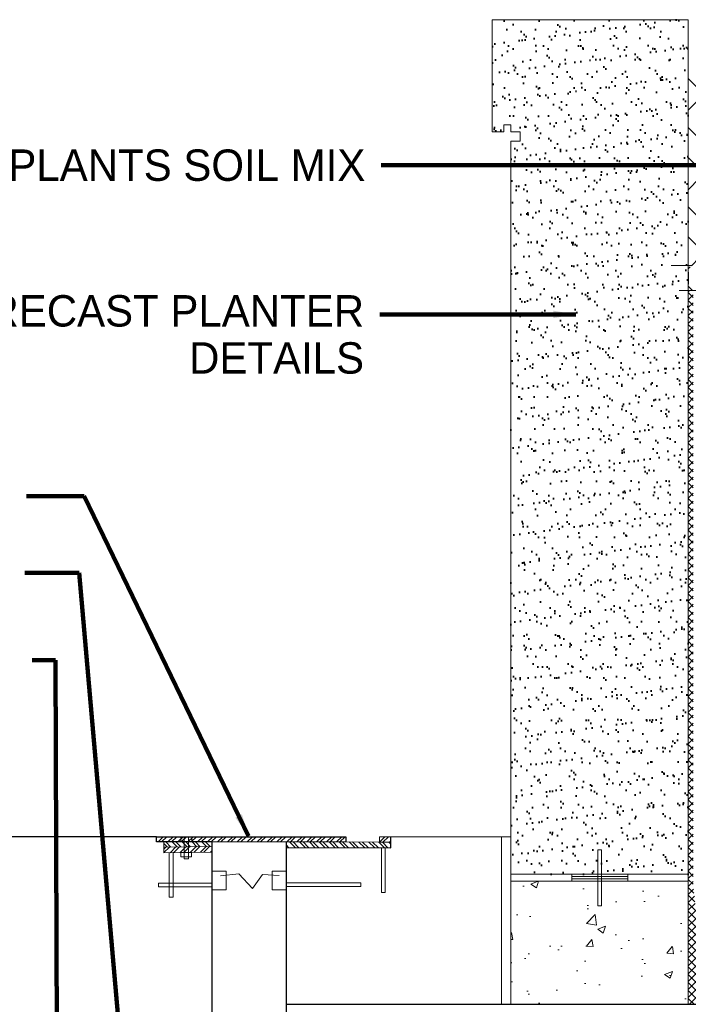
# Model space of a CAD drawing. Extents: x 8.8 to 80.2, y 3.8 to 30.6.
# Tile 7 of 11: x 46.5 to 49.4, y 25.6 to 30. Entities that reach past the tile are written whole.
import ezdxf

# ---------------------------------------------------------------- set-up
doc = ezdxf.new("R2010")
doc.units = 0
doc.header["$MEASUREMENT"] = 0
doc.linetypes.add('DGN Style 2', pattern=[11.103028, 6.661817, -4.441211])
doc.layers.get('0').update_dxf_attribs({"lineweight": 9})
for name, color, linetype, lineweight in [('BR_P_Slab_Object', 3, 'Continuous', 30), ('SC_Scratch2', 7, 'Continuous', 40), ('SC_Scratch6', 7, 'Continuous', 9), ('SC_Scratch7', 252, 'Continuous', 9), ('SC_Scratch9', 7, 'Continuous', 20), ('VG_P_Cells', 2, 'Continuous', 9), ('VG_P_Text', 7, 'Continuous', 25)]:
    doc.layers.add(name, color=color, linetype=linetype, lineweight=lineweight)
doc.layers.add('SC_Scratch8', color=7, linetype='Continuous', lineweight=9, transparency=0.4)
doc.styles.add('FONT31', font='font31.shx')
doc.styles.add('Slanted-Normal LS 0.50', font='font31.shx', dxfattribs={"height": 0.14})
doc.dimstyles.new('Fract  Slanted', dxfattribs={"dimtxt": 0.12, "dimasz": 0.1, "dimexe": 0.1, "dimexo": 0.03, "dimgap": 0.07, "dimtad": 1, "dimdec": 3, "dimlfac": 12, "dimzin": 3, "dimdsep": 46, "dimlunit": 4, "dimtxsty": 'FONT31', "dimblk": 'OBLIQUE', "dimcen": 0.09, "dimdle": 0.1, "dimclrd": 97, "dimclre": 97, "dimaunit": 1, "dimadec": 4, "dimazin": 3, "dimtfac": 0.75, "dimtdec": 3, "dimtofl": 0, "dimtmove": 2, "dimatfit": 3, "dimfxl": 1, "dimtzin": 3, "dimlwd": 0, "dimlwe": 0, "dimarcsym": 0})

# ---------------------------------------------------------------- blocks, each defined once
blk = doc.blocks.new('*U5')
at = {"layer": 'SC_Scratch6', "linetype": 'DGN Style 2'}
for p, q in [((-0.125, -0.0156), (-0.125, 0.0156)), ((-0.125, -0.0156), (-0.125, 0.0156)), ((-0.125, 0.0052), (0.125, 0.0052)), ((-0.125, 0.0052), (0.125, 0.0052)), ((0.125, -0.0156), (0.125, 0.0156)), ((0.125, -0.0156), (0.125, 0.0156)), ((-0.125, -0.0052), (0.125, -0.0052)), ((-0.125, -0.0052), (0.125, -0.0052)), ((-0.125, -0.0156), (0.125, -0.0156)), ((-0.125, -0.0156), (0.125, -0.0156))]:
    blk.add_line(p, q, dxfattribs=at)
at = {"layer": 'SC_Scratch6', "flags": 128}
blk.add_lwpolyline([(-0.0084, -0.125), (-0.0084, 0.125), (0.0072, 0.125), (0.0072, -0.125), (-0.0084, -0.125)], close=True, dxfattribs=at)
blk.add_lwpolyline([(-0.0084, -0.125), (-0.0084, 0.125), (0.0072, 0.125), (0.0072, -0.125), (-0.0084, -0.125)], close=True, dxfattribs=at)
blk = doc.blocks.new('_Oblique')
at = {"color": 0, "linetype": 'ByBlock', "lineweight": -2}
blk.add_line((-0.5, -0.5), (0.5, 0.5), dxfattribs=at)

msp = doc.modelspace()

# ---------------------------------------------------------------- hatches: boundary and pattern name
at = {"layer": 'SC_Scratch2'}
h = msp.add_hatch(dxfattribs=at)
h.set_pattern_fill('AR-SAND', color=256, style=0, pattern_type=2)
h.set_pattern_definition([(37.5, (48.96144, 28.16044), (-0.0031497, 0.0963412), [0, -0.076, 0, -0.085, 0, -0.08125]), (7.5, (48.96144, 28.16044), (0.088489, 0.141107), [0, -0.041, 0, -0.0685, 0, -0.02625]), (327.5, (48.89994, 28.16044), (0.155707, 0.000283), [0, -0.025, 0, -0.09, 0, -0.1175]), (317.5, (48.89994, 28.16044), (0.150306, 0.043884), [0, -0.0125, 0, -0.059, 0, -0.0675])])
h.paths.add_polyline_path([(49.4475, 28.876), (49.4475, 28.9345), (49.4475, 29.0156), (49.4475, 29.7806), (49.4475, 30.0306), (48.5725, 30.0306), (48.5725, 29.5306), (48.6246, 29.5306), (48.6246, 29.5618), (48.6559, 29.5618), (48.6559, 29.5306), (48.6975, 29.5306), (48.6975, 29.4889), (48.6559, 29.4889), (48.6559, 26.2202), (49.0441, 26.2202), (49.0441, 26.3296), (49.0597, 26.3296), (49.0597, 26.2202), (49.4475, 26.2202), (49.4475, 26.3177), (49.4475, 26.3489), (49.4475, 28.5115), (49.4475, 28.6224), (49.4475, 28.6238), (49.4475, 28.8227)])
at = {"layer": 'SC_Scratch7'}
h = msp.add_hatch(dxfattribs=at)
h.set_pattern_fill('ANSI37', color=256, style=0, pattern_type=2)
h.set_pattern_definition([(45, (51.319337, 25.845708), (-0.01767767, 0.01767767), []), (135, (51.319337, 25.845708), (-0.01767767, -0.01767767), [])])
edge = h.paths.add_edge_path()
edge.add_line((51.2956, 25.9423), (51.2956, 25.7252))
edge.add_line((51.2956, 25.7252), (51.2956, 25.7155))
edge.add_arc((51.2859, 25.7155), 0.00976, -90, 0, ccw=False)
edge.add_line((51.2859, 25.7057), (51.0907, 25.7057))
edge.add_line((51.0907, 25.7057), (51.0165, 25.6838))
edge.add_line((51.0165, 25.6838), (50.8828, 25.6847))
edge.add_line((50.8828, 25.6847), (50.74, 25.6665))
edge.add_line((50.74, 25.6665), (50.4086, 25.6671))
edge.add_line((50.4086, 25.6671), (50.0431, 25.689))
edge.add_line((50.0431, 25.689), (50.0078, 25.6884))
edge.add_line((50.0078, 25.6884), (49.5127, 25.6897))
edge.add_arc((49.5128, 25.7136), 0.0238, 179.9783, 269.6844, ccw=False)
edge.add_line((49.489, 25.7136), (49.4892, 25.9895))
edge.add_line((49.4892, 25.9895), (49.469, 26.1716))
edge.add_line((49.469, 26.1716), (49.469, 26.1858))
edge.add_line((49.469, 26.1858), (49.469, 26.4942))
edge.add_line((49.469, 26.4942), (49.469, 27.3427))
edge.add_line((49.469, 27.3427), (49.469, 28.8227))
edge.add_line((49.469, 28.8227), (49.4475, 28.8227))
edge.add_line((49.4475, 28.8227), (49.4475, 28.6238))
edge.add_line((49.4475, 28.6238), (49.4475, 28.6224))
edge.add_line((49.4475, 28.6224), (49.4479, 28.5115))
edge.add_line((49.4479, 28.5115), (49.4479, 26.3489))
edge.add_line((49.4479, 26.3489), (49.4475, 26.3177))
edge.add_line((49.4475, 26.3177), (49.4479, 26.2202))
edge.add_line((49.4479, 26.2202), (49.4475, 26.2202))
edge.add_line((49.4475, 26.2202), (49.4475, 26.1889))
edge.add_line((49.4475, 26.1889), (49.4475, 25.7239))
edge.add_line((49.4475, 25.7239), (49.4475, 25.6406))
edge.add_line((49.4475, 25.6406), (50.6453, 25.6406))
edge.add_line((50.6453, 25.6406), (51.3343, 25.6406))
edge.add_line((51.3343, 25.6406), (51.3343, 25.9813))
edge.add_arc((51.3347, 25.9423), 0.039, 90.4958, 180)
at = {"layer": 'SC_Scratch8'}
h = msp.add_hatch(dxfattribs=at)
h.set_pattern_fill('EARTH', color=256, style=0, pattern_type=2)
h.set_pattern_definition([(45, (50.02671, 28.08428), (3e-17, 0.353553), [0.25, -0.25]), (45, (49.96042, 28.15057), (3e-17, 0.353553), [0.25, -0.25]), (45, (49.89413, 28.21686), (3e-17, 0.353553), [0.25, -0.25]), (135, (49.89413, 28.26105), (-0.353553, 3e-17), [0.25, -0.25]), (135, (49.96042, 28.32734), (-0.353553, 3e-17), [0.25, -0.25]), (135, (50.02671, 28.39364), (-0.353553, 3e-17), [0.25, -0.25])])
edge = h.paths.add_edge_path()
edge.add_arc((49.3898, 28.9007), 0.1287, 45, 63.1641, ccw=False)
edge.add_line((49.4808, 28.9917), (49.4847, 28.9877))
edge.add_line((49.4847, 28.9877), (49.4617, 28.9647))
edge.add_line((49.4617, 28.9647), (49.4617, 28.9345))
edge.add_line((49.4617, 28.9345), (49.4617, 28.9134))
edge.add_line((49.4617, 28.9134), (49.5205, 28.8585))
edge.add_line((49.5205, 28.8585), (49.5205, 28.7081))
edge.add_line((49.5205, 28.7081), (49.5153, 28.7081))
edge.add_line((49.5153, 28.7081), (49.5153, 28.8562))
edge.add_line((49.5153, 28.8562), (49.4565, 28.9111))
edge.add_line((49.4565, 28.9111), (49.4565, 28.9345))
edge.add_line((49.4565, 28.9345), (49.4475, 28.9345))
edge.add_line((49.4475, 28.9345), (49.4479, 28.876))
edge.add_line((49.4479, 28.876), (49.4475, 28.8227))
edge.add_line((49.4475, 28.8227), (49.469, 28.8227))
edge.add_line((49.469, 28.8227), (49.469, 28.854))
edge.add_line((49.469, 28.854), (49.4902, 28.854))
edge.add_line((49.4902, 28.854), (49.4902, 28.8227))
edge.add_line((49.4902, 28.8227), (49.4898, 28.5115))
edge.add_line((49.4898, 28.5115), (49.4898, 26.4942))
edge.add_line((49.4898, 26.4942), (49.4898, 26.1727))
edge.add_line((49.4898, 26.1727), (49.51, 25.9907))
edge.add_line((49.51, 25.9907), (49.51, 25.8522))
edge.add_line((49.51, 25.8522), (49.5104, 25.8522))
edge.add_line((49.5104, 25.8522), (49.9115, 25.8468))
edge.add_line((49.9115, 25.8468), (51.0588, 26.367))
edge.add_line((51.0588, 26.367), (51.3344, 26.367))
edge.add_line((51.3344, 26.367), (51.3347, 29.7806))
edge.add_line((51.3347, 29.7806), (49.4475, 29.7806))
edge.add_line((49.4475, 29.7806), (49.4479, 29.0156))
h = msp.add_hatch(dxfattribs=at)
h.set_pattern_fill('STEEL', color=256, style=0, pattern_type=2)
h.set_pattern_definition([(45, (47.112, 26.377918), (-0.0220971, 0.0220971), []), (45, (47.112, 26.393543), (-0.0220971, 0.0220971), [])])
h.paths.add_polyline_path([(47.3225, 26.3643), (47.6559, 26.3643), (47.6559, 26.3649), (47.9203, 26.3643), (47.9203, 26.388), (47.0767, 26.388), (47.0767, 26.3643), (47.1088, 26.3643)])
h = msp.add_hatch(dxfattribs=at)
h.set_pattern_fill('STEEL', color=256, style=0, pattern_type=2)
h.set_pattern_definition([(45, (48.101854, 26.379858), (-0.022097, 0.022097), []), (45, (48.101854, 26.395483), (-0.022097, 0.022097), [])])
h.paths.add_polyline_path([(48.1205, 26.388), (48.0705, 26.388), (48.0705, 26.364), (48.1205, 26.364)])
h = msp.add_hatch(dxfattribs=at)
h.set_pattern_fill('STEEL', color=256, style=0, pattern_type=2)
h.set_pattern_definition([(135, (47.214776, 26.355604), (-0.022097, -0.022097), []), (135, (47.19915, 26.355604), (-0.022097, -0.022097), [])])
h.paths.add_polyline_path([(47.3225, 26.344), (47.3225, 26.3643), (47.1088, 26.3643), (47.1091, 26.3413), (47.3225, 26.344)])
h = msp.add_hatch(dxfattribs=at)
h.set_pattern_fill('STEEL', color=256, style=0, pattern_type=2)
h.set_pattern_definition([(45, (47.209845, 26.32941), (-0.022097, 0.022097), []), (45, (47.209845, 26.345036), (-0.022097, 0.022097), [])])
h.paths.add_polyline_path([(47.1094, 26.3163), (47.3225, 26.319), (47.3225, 26.319), (47.3225, 26.344), (47.1091, 26.3413)])
h = msp.add_hatch(dxfattribs=at)
h.set_pattern_fill('STEEL', color=256, style=0, pattern_type=2)
h.set_pattern_definition([(135, (47.699564, 26.349867), (-0.022097, -0.022097), []), (135, (47.68394, 26.349867), (-0.022097, -0.022097), [])])
edge = h.paths.add_edge_path()
edge.add_line((48.1205, 26.3389), (48.1205, 26.364))
edge.add_line((48.1205, 26.364), (48.0705, 26.364))
edge.add_line((48.0705, 26.364), (47.9203, 26.3643))
edge.add_line((47.9203, 26.3643), (47.6559, 26.3643))
edge.add_line((47.6559, 26.3643), (47.6559, 26.3399))
edge.add_line((47.6559, 26.3399), (48.1205, 26.3389))
h = msp.add_hatch(dxfattribs=at)
h.set_pattern_fill('AR-CONC', color=256, style=0, pattern_type=2)
h.set_pattern_definition([(50, (48.99327, 25.89998), (0.35863, -0.03138), [0.0375, -0.4125]), (355, (48.99327, 25.89998), (-0.06938, 0.3761), [0.03, -0.33]), (100.45, (49.02316, 25.89737), (0.28925, 0.34472), [0.03187, -0.35057]), (46.18, (48.99327, 26), (0.53362, -0.08276), [0.05625, -0.61875]), (96.64, (49.03774, 25.9931), (0.46733, 0.48706), [0.0478, -0.52586]), (351.18, (48.99327, 26), (0.46733, 0.48706), [0.045, -0.495]), (21, (49.04327, 25.97498), (0.29845, -0.20131), [0.0375, -0.4125]), (326, (49.04327, 25.97498), (0.12166, 0.36257), [0.03, -0.33]), (71.45, (49.06814, 25.9582), (0.4201, 0.16127), [0.03187, -0.35057]), (37.5, (48.99327, 25.89998), (0.00608, 0.166447), [0, -0.326, 0, -0.335, 0, -0.33125]), (7.5, (48.99327, 25.89998), (0.131535, 0.197206), [0, -0.191, 0, -0.3185, 0, -0.12625]), (327.5, (48.88177, 25.89998), (0.26691, -0.011277), [0, -0.125, 0, -0.39, 0, -0.5175]), (317.5, (48.83177, 25.89998), (0.29159, 0.05005), [0, -0.1625, 0, -0.259, 0, -0.3675])])
edge = h.paths.add_edge_path()
edge.add_line((49.4475, 26.1889), (48.6559, 26.1889))
edge.add_line((48.6559, 26.1889), (48.6559, 25.6406))
edge.add_line((48.6559, 25.6406), (49.4475, 25.6406))
edge.add_line((49.4475, 25.6406), (49.4475, 25.7239))
edge.add_line((49.4475, 25.7239), (49.4475, 26.1889))

# ---------------------------------------------------------------- linework, layer by layer
at = {"layer": 'BR_P_Slab_Object'}
for p, q in [((47.3225, 26.3643), (47.3225, 23.4507)), ((47.6559, 24.5057), (47.6559, 26.3649)), ((47.6559, 25.6406), (50.6453, 25.6406))]:
    msp.add_line(p, q, dxfattribs=at)
at = {"layer": 'BR_P_Slab_Object', "flags": 128}
for points in [[(47.3225, 26.3643), (47.0767, 26.3643), (47.0767, 26.388), (43.8661, 26.388)], [(47.0767, 26.388), (47.9203, 26.388), (47.9203, 26.3643)], [(47.6559, 26.3399), (48.1205, 26.3389), (48.1205, 26.388)]]:
    msp.add_lwpolyline(points, dxfattribs=at)
at = {"layer": 'SC_Scratch6', "flags": 128}
for points in [[(49.469, 28.8227), (49.4475, 28.8227), (49.4475, 28.6238), (49.4475, 28.6224), (49.4479, 28.5115)], [(49.4479, 26.2202), (49.4475, 26.2202), (49.4475, 26.1889), (49.4475, 25.7239), (49.4475, 25.6406), (50.6453, 25.6406)]]:
    msp.add_lwpolyline(points, dxfattribs=at)
at = {"layer": 'SC_Scratch7'}
for p, q in [((48.1205, 26.3389), (48.1205, 26.388)), ((47.1094, 26.3163), (47.1088, 26.3643)), ((48.0705, 26.364), (48.1205, 26.364))]:
    msp.add_line(p, q, dxfattribs=at)
at = {"layer": 'SC_Scratch7', "flags": 128}
msp.add_lwpolyline([(47.0767, 26.388), (47.9203, 26.388), (47.9203, 26.3643), (47.0767, 26.3643), (47.0767, 26.388)], close=True, dxfattribs=at)
for points in [[(47.3229, 26.344), (47.1091, 26.3413)], [(47.3232, 26.319), (47.1094, 26.3163)], [(48.1205, 26.3389), (47.6558, 26.3399)]]:
    msp.add_lwpolyline(points, dxfattribs=at)
at = {"layer": 'SC_Scratch8', "flags": 128}
for points in [[(49.4475, 28.876), (49.4475, 28.9345), (49.4475, 29.0156), (49.4475, 29.7806), (49.4475, 30.0306), (48.5725, 30.0306), (48.5725, 29.5306), (48.6246, 29.5306), (48.6246, 29.5618), (48.6559, 29.5618), (48.6559, 29.5306), (48.6975, 29.5306), (48.6975, 29.4889), (48.6559, 29.4889), (48.6559, 26.2202), (49.0441, 26.2202), (49.0441, 26.3296), (49.0597, 26.3296), (49.0597, 26.2202), (49.4475, 26.2202), (49.4475, 26.3177), (49.4475, 26.3489), (49.4475, 28.5115), (49.4475, 28.6224), (49.4475, 28.6238), (49.4475, 28.8227), (49.4475, 28.876)], [(47.3225, 26.3643), (47.6559, 26.3643), (47.6559, 26.3649), (47.9203, 26.3643), (47.9203, 26.388), (47.0767, 26.388), (47.0767, 26.3643), (47.1088, 26.3643), (47.3225, 26.3643)], [(47.1845, 26.3869), (47.2329, 26.3869), (47.2329, 26.3671), (47.1845, 26.3671), (47.1845, 26.3869)], [(47.1998, 26.3869), (47.1998, 26.2888), (47.218, 26.2888), (47.218, 26.3869), (47.1998, 26.3869)], [(48.1205, 26.388), (48.0705, 26.388), (48.0705, 26.364), (48.1205, 26.364), (48.1205, 26.388)], [(47.3225, 26.344), (47.3225, 26.3643), (47.1088, 26.3643), (47.1091, 26.3413), (47.3225, 26.344), (47.3225, 26.344)], [(47.1094, 26.3163), (47.3225, 26.319), (47.3225, 26.319), (47.3225, 26.344), (47.1091, 26.3413), (47.1094, 26.3163)], [(47.1764, 26.3671), (47.2416, 26.3671), (47.2416, 26.3643), (47.1764, 26.3643), (47.1764, 26.3671)], [(48.1205, 26.3389), (48.1205, 26.364), (48.0705, 26.364), (47.9203, 26.3643), (47.6559, 26.3643), (47.6559, 26.3399), (47.6559, 26.3399), (48.1205, 26.3389)], [(47.1327, 26.3166), (47.1503, 26.3168), (47.1503, 26.118), (47.1327, 26.1177), (47.1327, 26.3166)], [(47.1844, 26.3176), (47.2328, 26.3176), (47.2328, 26.2978), (47.1844, 26.2978), (47.1844, 26.3176)], [(48.0953, 26.3389), (48.0794, 26.3389), (48.0794, 26.1388), (48.0953, 26.1388), (48.0953, 26.3389)], [(47.3225, 26.2349), (47.386, 26.2349), (47.386, 26.1506), (47.3225, 26.1506), (47.3225, 26.2349)], [(47.5924, 26.2349), (47.6559, 26.2349), (47.6559, 26.1506), (47.5924, 26.1506), (47.5924, 26.2349)], [(47.3225, 26.1646), (47.0848, 26.1646), (47.0848, 26.1806), (47.3225, 26.1806), (47.3225, 26.1646)], [(47.6559, 26.1829), (47.9874, 26.1829), (47.9874, 26.1661), (47.6559, 26.1661), (47.6559, 26.1829)], [(49.4475, 26.1889), (48.6559, 26.1889), (48.6559, 25.6406), (48.6559, 25.6406), (49.4475, 25.6406), (49.4475, 25.7239), (49.4475, 26.1889)]]:
    msp.add_lwpolyline(points, close=True, dxfattribs=at)
msp.add_lwpolyline([(49.4565, 28.9345), (49.4475, 28.9345), (49.4479, 28.876), (49.4475, 28.8227), (49.469, 28.8227)], dxfattribs=at)
at = {"layer": 'SC_Scratch9'}
msp.add_line((48.5725, 30.0306), (49.4475, 30.0306), dxfattribs=at)
at = {"layer": 'VG_P_Cells'}
for p, q in [((48.5725, 30.0306), (48.5725, 29.5306)), ((49.4475, 30.0306), (48.5725, 30.0306)), ((49.4475, 30.0306), (49.4475, 25.6406)), ((48.6246, 29.5618), (48.6246, 29.5306)), ((48.6559, 29.5618), (48.6246, 29.5618)), ((48.6559, 29.5618), (48.6559, 29.5306)), ((48.6246, 29.5306), (48.5725, 29.5306)), ((48.6975, 29.5306), (48.6559, 29.5306)), ((48.6975, 29.5306), (48.6975, 29.4889)), ((48.6559, 29.4889), (48.6559, 26.1889)), ((48.6975, 29.4889), (48.6559, 29.4889)), ((49.4649, 28.9345), (49.3709, 28.9345)), ((49.5012, 28.8227), (49.4072, 28.8227)), ((48.6142, 26.388), (48.6142, 25.6406)), ((47.1091, 26.3413), (47.3225, 26.344)), ((48.1205, 26.364), (48.0705, 26.364)), ((49.4479, 26.2202), (48.6559, 26.2202)), ((48.6559, 26.1889), (49.4475, 26.1889)), ((48.6559, 26.1889), (48.6559, 25.6406))]:
    msp.add_line(p, q, dxfattribs=at)
at = {"layer": 'VG_P_Cells', "flags": 128}
for points in [[(48.6559, 26.388), (48.0705, 26.388), (48.0705, 26.364), (47.6559, 26.3649)], [(47.1088, 26.3643), (47.1094, 26.3163), (47.3225, 26.319)], [(47.3621, 26.2135), (47.4435, 26.2225), (47.5036, 26.1565), (47.5492, 26.2196), (47.6226, 26.2144)]]:
    msp.add_lwpolyline(points, dxfattribs=at)

# ---------------------------------------------------------------- block references
at = {"layer": 'SC_Scratch6'}
msp.add_blockref('*U5', (49.0525, 26.2046), dxfattribs=at)

# ---------------------------------------------------------------- texts
at = {"layer": 'VG_P_Text', "insert": (48.0073, 29.452), "char_height": 0.14, "attachment_point": 3, "line_spacing_factor": 0.9, "style": 'Slanted-Normal LS 0.50'}
msp.add_mtext('TREE AND PLANTS SOIL MIX', dxfattribs=at)
at = {"layer": 'VG_P_Text', "insert": (48.0016, 28.8025), "char_height": 0.14, "width": 3.897588, "attachment_point": 3, "line_spacing_factor": 0.9, "style": 'Slanted-Normal LS 0.50'}
msp.add_mtext('PLANTER WALL; SEE PRECAST PLANTER DETAILS', dxfattribs=at)

# ---------------------------------------------------------------- leaders
at = {"layer": 'VG_P_Text', "annotation_type": 0, "has_hookline": 1, "hookline_direction": 1}
for points in [[(50.1923, 29.382), (48.0773, 29.382)], [(48.9462, 28.7166), (48.0716, 28.7166)]]:
    msp.add_leader(points, dimstyle='Fract  Slanted', override={"dimtad": 0, "dimclrd": 0, "dimlwd": 65534}, dxfattribs=at)
at = {"layer": 'VG_P_Text'}
for points in [[(47.4859, 26.3904), (46.7537, 27.9068), (46.4957, 27.9068)], [(46.9384, 25.2027), (46.7316, 27.564), (46.4883, 27.564)], [(46.6398, 23.3322), (46.6251, 27.1756), (46.5216, 27.1756)]]:
    msp.add_leader(points, dimstyle='Fract  Slanted', override={"dimclrd": 0, "dimlwd": 65534}, dxfattribs=at)

doc.saveas('drawing.dxf')
